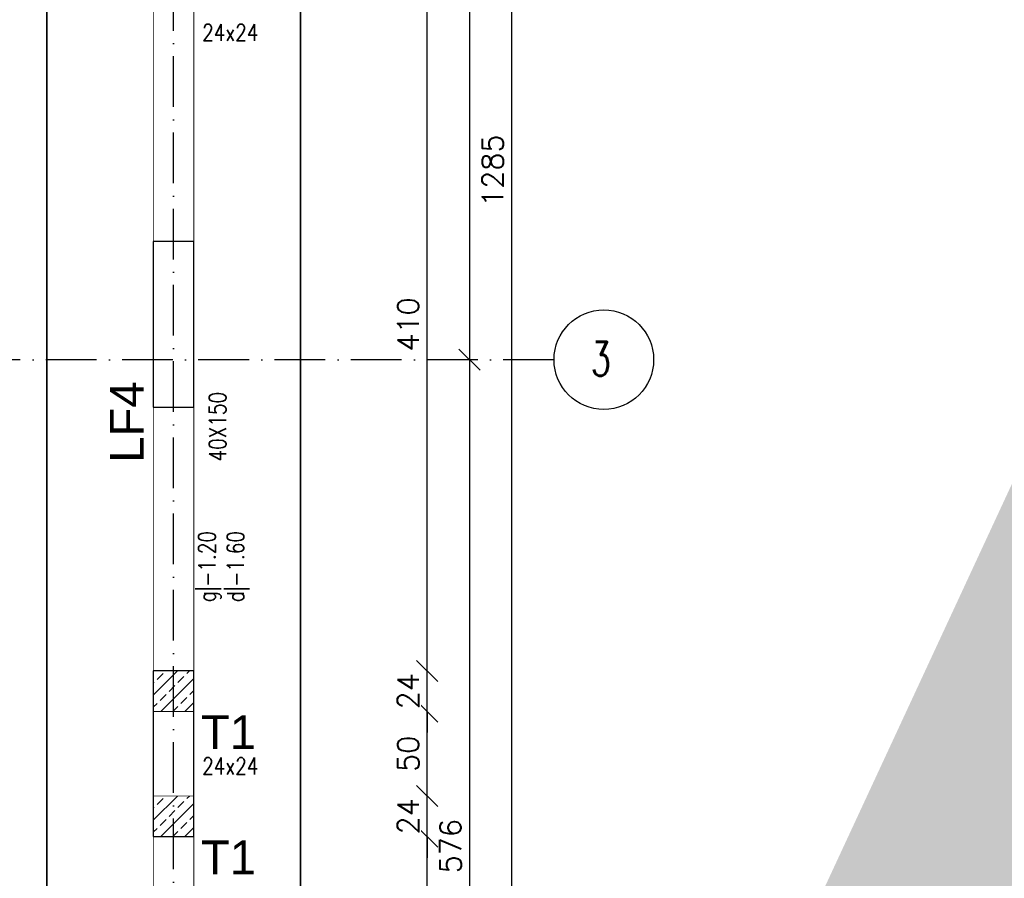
# Model space of a CAD drawing. Header units: millimetres. Extents: x -175722 to -110961, y 52375 to 104640.
# Tile 34 of 181: x -154560 to -153977, y 75183 to 75691. Entities that reach past the tile are written whole.
import ezdxf

# ---------------------------------------------------------------- set-up
doc = ezdxf.new("R2010")
doc.units = ezdxf.units.MM
doc.linetypes.add('ACAD_ISO10W100', pattern=[18, 12, -3, 0, -3])
doc.linetypes.add('HIDDEN', pattern=[9.525, 6.35, -3.175])
for name, color, linetype in [('_R - RAMKI', 7, 'Continuous'), ('AS_Balustrady', 53, 'Continuous'), ('H', 8, 'Continuous'), ('OSIE', 4, 'ACAD_ISO10W100')]:
    doc.layers.add(name, color=color, linetype=linetype)
for name, color, linetype, lineweight in [('A_KONSTRUKCJA', 170, 'Continuous', 30), ('K_MUR', 160, 'Continuous', 30), ('K_ZELBET', 4, 'Continuous', 40), ('K_ZELBET_KRESKOWANIE', 134, 'Continuous', 5), ('K_ZELBET_PODCIAGI', 101, 'HIDDEN', 35)]:
    doc.layers.add(name, color=color, linetype=linetype, lineweight=lineweight)
doc.styles.add('Arial', font='arial.ttf', dxfattribs={"height": 90})
doc.styles.add('e-cad_1', font='simplex.shx', dxfattribs={"width": 0.8})
doc.styles.add('e-cad_3', font='simplex.shx', dxfattribs={"width": 0.8})
doc.styles.add('ROMANS', font='romans')
doc.styles.add('TAB_Arial_bold', font='arialbd.ttf')
doc.dimstyles.new('AS_DIM_STYLE1', dxfattribs={"dimscale": 5, "dimtxt": 2.5, "dimasz": 1, "dimexe": 1.25, "dimexo": 2, "dimgap": 1, "dimtad": 1, "dimdec": 0, "dimdsep": 46, "dimtxsty": 'ROMANS', "dimblk": 'OBLIQUE', "dimcen": 0, "dimdle": 1, "dimclrd": 8, "dimclre": 8, "dimclrt": 9, "dimadec": 0, "dimazin": 0, "dimtfac": 1, "dimtdec": 0, "dimtmove": 1, "dimatfit": 3, "dimldrblk": 'CLOSEDBLANK', "dimfxl": 0, "dimtolj": 1, "dimtzin": 0, "dimarcsym": 0})

# ---------------------------------------------------------------- blocks, each defined once
blk = doc.blocks.new('_Oblique')
at = {"color": 0, "linetype": 'ByBlock', "lineweight": -2}
blk.add_line((-0.5, -0.5), (0.5, 0.5), dxfattribs=at)
blk = doc.blocks.new('*D278')
at = {"layer": '_R - RAMKI', "color": 8, "lineweight": -2, "transparency": 16777216}
blk.add_line((-154268.74, 74946.63), (-154268.74, 76256.63), dxfattribs=at)
at = {"layer": 'Defpoints', "color": 0, "transparency": 16777216}
for p in [(-154543.74, 76244.13), (-154268.74, 76244.13), (-154543.74, 74959.13)]:
    blk.add_point(p, dxfattribs=at)
at = {"layer": '_R - RAMKI', "color": 8, "lineweight": -2, "transparency": 16777216, "xscale": 12.5, "yscale": 12.5, "zscale": 12.5}
for p, rotation in [((-154268.74, 76244.13), 90), ((-154268.74, 74959.13), 270)]:
    blk.add_blockref('_Oblique', p, dxfattribs=dict(at, rotation=rotation))
at = {"layer": '_R - RAMKI', "color": 9, "transparency": 16777216, "insert": (-154279.99, 75601.63), "char_height": 12.5, "attachment_point": 5, "rotation": 90, "style": 'ROMANS', "bg_fill": 3, "box_fill_scale": 1.1, "bg_fill_color": 256, "bg_fill_true_color": 13158600, "bg_fill_transparency": 0}
blk.add_mtext('\\A1;1285', dxfattribs=at)
blk = doc.blocks.new('_ClosedBlank')
at = {"color": 0, "linetype": 'ByBlock', "lineweight": -2}
for p, q in [((-1, 0.167), (0, 0)), ((-1, 0.167), (-1, -0.167)), ((0, 0), (-1, -0.167))]:
    blk.add_line(p, q, dxfattribs=at)
blk = doc.blocks.new('*D284')
at = {"layer": '_R - RAMKI', "color": 8, "lineweight": -2, "transparency": 16777216}
blk.add_line((-154293.74, 76077.96), (-154293.74, 75477.29), dxfattribs=at)
at = {"layer": 'Defpoints', "color": 0, "transparency": 16777216}
for p in [(-154393.74, 76065.46), (-154393.74, 75489.79), (-154293.74, 75489.79)]:
    blk.add_point(p, dxfattribs=at)
at = {"layer": '_R - RAMKI', "color": 8, "lineweight": -2, "transparency": 16777216, "xscale": 12.5, "yscale": 12.5, "zscale": 12.5}
for p, rotation in [((-154293.74, 76065.46), 90), ((-154293.74, 75489.79), 270)]:
    blk.add_blockref('_Oblique', p, dxfattribs=dict(at, rotation=rotation))
at = {"layer": '_R - RAMKI', "color": 9, "transparency": 16777216, "insert": (-154304.99, 75777.63), "char_height": 12.5, "attachment_point": 5, "rotation": 90, "style": 'ROMANS', "bg_fill": 3, "box_fill_scale": 1.1, "bg_fill_color": 256, "bg_fill_true_color": 13158600, "bg_fill_transparency": 0}
blk.add_mtext('\\A1;576', dxfattribs=at)
blk = doc.blocks.new('*D285')
at = {"layer": '_R - RAMKI', "color": 8, "lineweight": -2, "transparency": 16777216}
blk.add_line((-154293.74, 75502.29), (-154293.74, 74901.63), dxfattribs=at)
at = {"layer": 'Defpoints', "color": 0, "transparency": 16777216}
for p in [(-154393.74, 75489.79), (-154393.74, 74914.13), (-154293.74, 74914.13)]:
    blk.add_point(p, dxfattribs=at)
at = {"layer": '_R - RAMKI', "color": 8, "lineweight": -2, "transparency": 16777216, "xscale": 12.5, "yscale": 12.5, "zscale": 12.5}
for p, rotation in [((-154293.74, 75489.79), 90), ((-154293.74, 74914.13), 270)]:
    blk.add_blockref('_Oblique', p, dxfattribs=dict(at, rotation=rotation))
at = {"layer": '_R - RAMKI', "color": 9, "transparency": 16777216, "insert": (-154304.99, 75201.96), "char_height": 12.5, "attachment_point": 5, "rotation": 90, "style": 'ROMANS', "bg_fill": 3, "box_fill_scale": 1.1, "bg_fill_color": 256, "bg_fill_true_color": 13158600, "bg_fill_transparency": 0}
blk.add_mtext('\\A1;576', dxfattribs=at)
blk = doc.blocks.new('*D232')
at = {"layer": '_R - RAMKI', "color": 8, "lineweight": -2, "transparency": 16777216}
blk.add_line((-154318.74, 75039.13), (-154318.74, 75220.13), dxfattribs=at)
at = {"layer": 'Defpoints', "color": 0, "transparency": 16777216}
for p in [(-154456.74, 75207.63), (-154318.74, 75207.63), (-154456.74, 75051.63)]:
    blk.add_point(p, dxfattribs=at)
at = {"layer": '_R - RAMKI', "color": 8, "lineweight": -2, "transparency": 16777216, "xscale": 12.5, "yscale": 12.5, "zscale": 12.5}
for p, rotation in [((-154318.74, 75207.63), 90), ((-154318.74, 75051.63), 270)]:
    blk.add_blockref('_Oblique', p, dxfattribs=dict(at, rotation=rotation))
at = {"layer": '_R - RAMKI', "color": 9, "transparency": 16777216, "insert": (-154329.99, 75129.63), "char_height": 12.5, "attachment_point": 5, "rotation": 90, "style": 'ROMANS', "bg_fill": 3, "box_fill_scale": 1.1, "bg_fill_color": 256, "bg_fill_true_color": 13158600, "bg_fill_transparency": 0}
blk.add_mtext('\\A1;156', dxfattribs=at)
blk = doc.blocks.new('*D233')
at = {"layer": '_R - RAMKI', "color": 8, "lineweight": -2, "transparency": 16777216}
for p, q in [((-154318.74, 75231.63), (-154318.74, 75244.13)), ((-154318.74, 75207.63), (-154318.74, 75231.63)), ((-154318.74, 75207.63), (-154318.74, 75195.13))]:
    blk.add_line(p, q, dxfattribs=at)
at = {"layer": 'Defpoints', "color": 0, "transparency": 16777216}
for p in [(-154456.74, 75231.63), (-154318.74, 75231.63), (-154456.74, 75207.63)]:
    blk.add_point(p, dxfattribs=at)
at = {"layer": '_R - RAMKI', "color": 8, "lineweight": -2, "transparency": 16777216, "xscale": 12.5, "yscale": 12.5, "zscale": 12.5}
for p, rotation in [((-154318.74, 75231.63), 270), ((-154318.74, 75207.63), 90)]:
    blk.add_blockref('_Oblique', p, dxfattribs=dict(at, rotation=rotation))
at = {"layer": '_R - RAMKI', "color": 9, "transparency": 16777216, "insert": (-154329.99, 75219.63), "char_height": 12.5, "attachment_point": 5, "rotation": 90, "style": 'ROMANS', "bg_fill": 3, "box_fill_scale": 1.1, "bg_fill_color": 256, "bg_fill_true_color": 13158600, "bg_fill_transparency": 0}
blk.add_mtext('\\A1;24', dxfattribs=at)
blk = doc.blocks.new('*D234')
at = {"layer": '_R - RAMKI', "color": 8, "lineweight": -2, "transparency": 16777216}
blk.add_line((-154318.74, 75219.13), (-154318.74, 75294.13), dxfattribs=at)
at = {"layer": 'Defpoints', "color": 0, "transparency": 16777216}
for p in [(-154456.74, 75281.63), (-154318.74, 75281.63), (-154456.74, 75231.63)]:
    blk.add_point(p, dxfattribs=at)
at = {"layer": '_R - RAMKI', "color": 8, "lineweight": -2, "transparency": 16777216, "xscale": 12.5, "yscale": 12.5, "zscale": 12.5}
for p, rotation in [((-154318.74, 75281.63), 90), ((-154318.74, 75231.63), 270)]:
    blk.add_blockref('_Oblique', p, dxfattribs=dict(at, rotation=rotation))
at = {"layer": '_R - RAMKI', "color": 9, "transparency": 16777216, "insert": (-154329.99, 75256.63), "char_height": 12.5, "attachment_point": 5, "rotation": 90, "style": 'ROMANS', "bg_fill": 3, "box_fill_scale": 1.1, "bg_fill_color": 256, "bg_fill_true_color": 13158600, "bg_fill_transparency": 0}
blk.add_mtext('\\A1;50', dxfattribs=at)
blk = doc.blocks.new('*D235')
at = {"layer": '_R - RAMKI', "color": 8, "lineweight": -2, "transparency": 16777216}
for p, q in [((-154318.74, 75305.63), (-154318.74, 75318.13)), ((-154318.74, 75281.63), (-154318.74, 75305.63)), ((-154318.74, 75281.63), (-154318.74, 75269.13))]:
    blk.add_line(p, q, dxfattribs=at)
at = {"layer": 'Defpoints', "color": 0, "transparency": 16777216}
for p in [(-154456.74, 75305.63), (-154318.74, 75305.63), (-154456.74, 75281.63)]:
    blk.add_point(p, dxfattribs=at)
at = {"layer": '_R - RAMKI', "color": 8, "lineweight": -2, "transparency": 16777216, "xscale": 12.5, "yscale": 12.5, "zscale": 12.5}
for p, rotation in [((-154318.74, 75305.63), 270), ((-154318.74, 75281.63), 90)]:
    blk.add_blockref('_Oblique', p, dxfattribs=dict(at, rotation=rotation))
at = {"layer": '_R - RAMKI', "color": 9, "transparency": 16777216, "insert": (-154329.99, 75293.63), "char_height": 12.5, "attachment_point": 5, "rotation": 90, "style": 'ROMANS', "bg_fill": 3, "box_fill_scale": 1.1, "bg_fill_color": 256, "bg_fill_true_color": 13158600, "bg_fill_transparency": 0}
blk.add_mtext('\\A1;24', dxfattribs=at)
blk = doc.blocks.new('*D236')
at = {"layer": '_R - RAMKI', "color": 8, "lineweight": -2, "transparency": 16777216}
blk.add_line((-154318.74, 75293.13), (-154318.74, 75728.13), dxfattribs=at)
at = {"layer": 'Defpoints', "color": 0, "transparency": 16777216}
for p in [(-154456.74, 75715.63), (-154318.74, 75715.63), (-154456.74, 75305.63)]:
    blk.add_point(p, dxfattribs=at)
at = {"layer": '_R - RAMKI', "color": 8, "lineweight": -2, "transparency": 16777216, "xscale": 12.5, "yscale": 12.5, "zscale": 12.5}
for p, rotation in [((-154318.74, 75715.63), 90), ((-154318.74, 75305.63), 270)]:
    blk.add_blockref('_Oblique', p, dxfattribs=dict(at, rotation=rotation))
at = {"layer": '_R - RAMKI', "color": 9, "transparency": 16777216, "insert": (-154329.99, 75510.63), "char_height": 12.5, "attachment_point": 5, "rotation": 90, "style": 'ROMANS', "bg_fill": 3, "box_fill_scale": 1.1, "bg_fill_color": 256, "bg_fill_true_color": 13158600, "bg_fill_transparency": 0}
blk.add_mtext('\\A1;410', dxfattribs=at)

msp = doc.modelspace()

# ---------------------------------------------------------------- hatches: boundary and pattern name
at = {"layer": 'K_ZELBET_KRESKOWANIE'}
h = msp.add_hatch(dxfattribs=at)
h.set_pattern_fill('ANSI33', color=256, scale=40, style=0)
h.set_pattern_definition([(45, (-165813.442, 96513.793), (-7.071068, 7.071068), []), (45, (-165806.371, 96513.793), (-7.071068, 7.071068), [5, -2.5])])
h.paths.add_polyline_path([(-154480.73633, 75305.62788), (-154456.73633, 75305.62788), (-154456.73633, 75281.62788), (-154480.73633, 75281.62788)])
h = msp.add_hatch(dxfattribs=at)
h.set_pattern_fill('ANSI33', color=256, scale=40, style=0)
h.set_pattern_definition([(45, (-165813.442, 96439.793), (-7.071068, 7.071068), []), (45, (-165806.371, 96439.793), (-7.071068, 7.071068), [5, -2.5])])
h.paths.add_polyline_path([(-154480.73633, 75231.62788), (-154456.73633, 75231.62788), (-154456.73633, 75207.62788), (-154480.73633, 75207.62788)])

# ---------------------------------------------------------------- linework, layer by layer
at = {"layer": 'A_KONSTRUKCJA', "color": 1, "const_width": 1}
msp.add_lwpolyline([(-155140.73633, 74869.12788), (-155140.73633, 76686.12788), (-154393.73643, 76686.12819), (-154393.73624, 76244.12788), (-154393.73633, 76244.12788), (-154393.73633, 74869.12788), (-155140.73633, 74869.12788)], dxfattribs=at)
msp.add_lwpolyline([(-155050.73633, 74959.12788), (-154543.73633, 74959.12788), (-154543.73633, 76244.12788), (-155050.73633, 76244.12788)], close=True, dxfattribs=at)
at = {"layer": 'H', "color": 142, "linetype": 'ByBlock', "ltscale": 0.1}
msp.add_circle((-154214.28192, 75489.79454), 29.45441, dxfattribs=at)
at = {"layer": 'K_MUR', "ltscale": 100}
for points in [[(-154480.73633, 75461.62788), (-154456.73633, 75461.62788), (-154456.73633, 75559.62788), (-154480.73633, 75559.62788)], [(-154480.73633, 75207.62788), (-154456.73633, 75207.62788), (-154456.73633, 75305.62788), (-154480.73633, 75305.62788)]]:
    msp.add_lwpolyline(points, close=True, dxfattribs=at)
at = {"layer": 'K_ZELBET', "lineweight": 0, "const_width": 0.5}
for points in [[(-154480.73633, 75281.62788), (-154456.73633, 75281.62788), (-154456.73633, 75305.62788), (-154480.73633, 75305.62788)], [(-154480.73633, 75207.62788), (-154456.73633, 75207.62788), (-154456.73633, 75231.62788), (-154480.73633, 75231.62788)]]:
    msp.add_lwpolyline(points, close=True, dxfattribs=at)
at = {"layer": 'K_ZELBET_PODCIAGI', "lineweight": 0, "const_width": 0.5}
for points in [[(-154480.73633, 75559.62788), (-154456.73633, 75559.62788), (-154456.73633, 75715.62788), (-154480.73633, 75715.62788)], [(-154480.73633, 75305.62788), (-154456.73633, 75305.62788), (-154456.73633, 75461.62788), (-154480.73633, 75461.62788)], [(-154480.73633, 75051.62788), (-154456.73633, 75051.62788), (-154456.73633, 75207.62788), (-154480.73633, 75207.62788)]]:
    msp.add_lwpolyline(points, close=True, dxfattribs=at)
at = {"layer": 'OSIE', "ltscale": 2.5}
for p, q in [((-154468.73633, 74647.12783), (-154468.73633, 76908.12788)), ((-154243.73633, 75489.79454), (-157162.73633, 75489.79454))]:
    msp.add_line(p, q, dxfattribs=at)

# ---------------------------------------------------------------- texts
at = {"layer": 'AS_Balustrady', "linetype": 'Continuous', "ltscale": 0.25, "style": 'e-cad_3', "width": 0.8}
for p in [(-154451.83286, 75678.35649), (-154451.83286, 75244.35649)]:
    msp.add_text('24x24', height=10, dxfattribs=at).set_placement(p)
at = {"layer": 'AS_Balustrady', "linetype": 'Continuous', "ltscale": 0.25, "style": 'Arial'}
msp.add_text('LF4', height=20, rotation=90, dxfattribs=at).set_placement((-154486.36378, 75428.79982))
at = {"layer": 'AS_Balustrady', "linetype": 'Continuous', "ltscale": 0.25, "width": 0.8}
for s, style, p in [('40X150', 'e-cad_3', (-154437.7173, 75429.57982)), ('g|-1.20', 'e-cad_1', (-154443.99418, 75346.24415)), ('d|-1.60', 'e-cad_1', (-154427.12815, 75346.24415))]:
    msp.add_text(s, height=10, rotation=90, dxfattribs=dict(at, style=style)).set_placement(p)
at = {"layer": 'AS_Balustrady', "linetype": 'Continuous', "ltscale": 0.25, "style": 'Arial'}
for p in [(-154452.61285, 75259.35649), (-154452.61285, 75185.35649)]:
    msp.add_text('T1', height=20, dxfattribs=at).set_placement(p)
at = {"layer": 'H', "color": 142, "linetype": 'ByBlock', "ltscale": 0.1, "insert": (-154210.05873, 75500.26899), "char_height": 20, "width": 32.7021847, "attachment_point": 3, "style": 'TAB_Arial_bold'}
msp.add_mtext('{\\Fromans|c238;\\W0.7;3}', dxfattribs=at)

# ---------------------------------------------------------------- next in the draw order: dimensions: what is measured, and where the dimension line sits
at = {"layer": '_R - RAMKI'}
dim = msp.add_linear_dim(base=(-154268.73633, 76244.12788), p1=(-154543.73633, 74959.12788), p2=(-154543.73633, 76244.12788), angle=90, dimstyle='AS_DIM_STYLE1', override={"dimscale": 12.5, "dimtxt": 1, "dimgap": 0.4, "dimse1": 1, "dimse2": 1, "dimtix": 1, "dimfxl": 10, "dimfxlon": 1}, dxfattribs=at)
dim.commit()
dim.dimension.update_dxf_attribs({"geometry": '*D278', "text_midpoint": (-154279.98633, 75601.62788)})

# ---------------------------------------------------------------- next in the draw order: dimensions: what is measured, and where the dimension line sits
dim = msp.add_linear_dim(base=(-154293.73633, 75489.79454), p1=(-154393.73633, 76065.46121), p2=(-154393.73633, 75489.79454), angle=90, dimstyle='AS_DIM_STYLE1', override={"dimscale": 12.5, "dimtxt": 1, "dimgap": 0.4, "dimse1": 1, "dimse2": 1, "dimtix": 1, "dimfxl": 10, "dimfxlon": 1}, dxfattribs=at)
dim.commit()
dim.dimension.update_dxf_attribs({"geometry": '*D284', "text_midpoint": (-154304.98633, 75777.62788)})

# ---------------------------------------------------------------- next in the draw order: dimensions: what is measured, and where the dimension line sits
dim = msp.add_linear_dim(base=(-154293.73633, 74914.12788), p1=(-154393.73633, 75489.79454), p2=(-154393.73633, 74914.12788), angle=90, dimstyle='AS_DIM_STYLE1', override={"dimscale": 12.5, "dimtxt": 1, "dimgap": 0.4, "dimse1": 1, "dimse2": 1, "dimtix": 1, "dimfxl": 10, "dimfxlon": 1}, dxfattribs=at)
dim.commit()
dim.dimension.update_dxf_attribs({"geometry": '*D285', "text_midpoint": (-154304.98633, 75201.96121)})

# ---------------------------------------------------------------- next in the draw order: dimensions: what is measured, and where the dimension line sits
dim = msp.add_linear_dim(base=(-154318.73633, 75207.62788), p1=(-154456.73633, 75051.62788), p2=(-154456.73633, 75207.62788), angle=90, dimstyle='AS_DIM_STYLE1', override={"dimscale": 12.5, "dimtxt": 1, "dimgap": 0.4, "dimse1": 1, "dimse2": 1, "dimtix": 1, "dimfxl": 10, "dimfxlon": 1}, dxfattribs=at)
dim.commit()
dim.dimension.update_dxf_attribs({"geometry": '*D232', "text_midpoint": (-154329.98633, 75129.62788)})

# ---------------------------------------------------------------- next in the draw order: dimensions: what is measured, and where the dimension line sits
dim = msp.add_linear_dim(base=(-154318.73633, 75231.62788), p1=(-154456.73633, 75207.62788), p2=(-154456.73633, 75231.62788), angle=90, dimstyle='AS_DIM_STYLE1', override={"dimscale": 12.5, "dimtxt": 1, "dimgap": 0.4, "dimse1": 1, "dimse2": 1, "dimtix": 1, "dimfxl": 10, "dimfxlon": 1}, dxfattribs=at)
dim.commit()
dim.dimension.update_dxf_attribs({"geometry": '*D233', "text_midpoint": (-154329.98633, 75219.62788)})

# ---------------------------------------------------------------- next in the draw order: dimensions: what is measured, and where the dimension line sits
dim = msp.add_linear_dim(base=(-154318.73633, 75281.62788), p1=(-154456.73633, 75231.62788), p2=(-154456.73633, 75281.62788), angle=90, dimstyle='AS_DIM_STYLE1', override={"dimscale": 12.5, "dimtxt": 1, "dimgap": 0.4, "dimse1": 1, "dimse2": 1, "dimtix": 1, "dimfxl": 10, "dimfxlon": 1}, dxfattribs=at)
dim.commit()
dim.dimension.update_dxf_attribs({"geometry": '*D234', "text_midpoint": (-154329.98633, 75256.62788)})

# ---------------------------------------------------------------- next in the draw order: dimensions: what is measured, and where the dimension line sits
dim = msp.add_linear_dim(base=(-154318.73633, 75305.62788), p1=(-154456.73633, 75281.62788), p2=(-154456.73633, 75305.62788), angle=90, dimstyle='AS_DIM_STYLE1', override={"dimscale": 12.5, "dimtxt": 1, "dimgap": 0.4, "dimse1": 1, "dimse2": 1, "dimtix": 1, "dimfxl": 10, "dimfxlon": 1}, dxfattribs=at)
dim.commit()
dim.dimension.update_dxf_attribs({"geometry": '*D235', "text_midpoint": (-154329.98633, 75293.62788)})

# ---------------------------------------------------------------- next in the draw order: dimensions: what is measured, and where the dimension line sits
dim = msp.add_linear_dim(base=(-154318.73633, 75715.62788), p1=(-154456.73633, 75305.62788), p2=(-154456.73633, 75715.62788), angle=90, dimstyle='AS_DIM_STYLE1', override={"dimscale": 12.5, "dimtxt": 1, "dimgap": 0.4, "dimse1": 1, "dimse2": 1, "dimtix": 1, "dimfxl": 10, "dimfxlon": 1}, dxfattribs=at)
dim.commit()
dim.dimension.update_dxf_attribs({"geometry": '*D236', "text_midpoint": (-154329.98633, 75510.62788)})

# ---------------------------------------------------------------- next in the draw order: linework, layer by layer
at = {"const_width": 100}
msp.add_lwpolyline([(-153159.65197, 77075.05579), (-153159.65197, 67795.39255), (-157259.65197, 68215.05579), (-153208.68539, 76944.37101), (-157309.65197, 77075.05579), (-156771.16506, 68165.05579)], dxfattribs=at)

doc.saveas('drawing.dxf')
